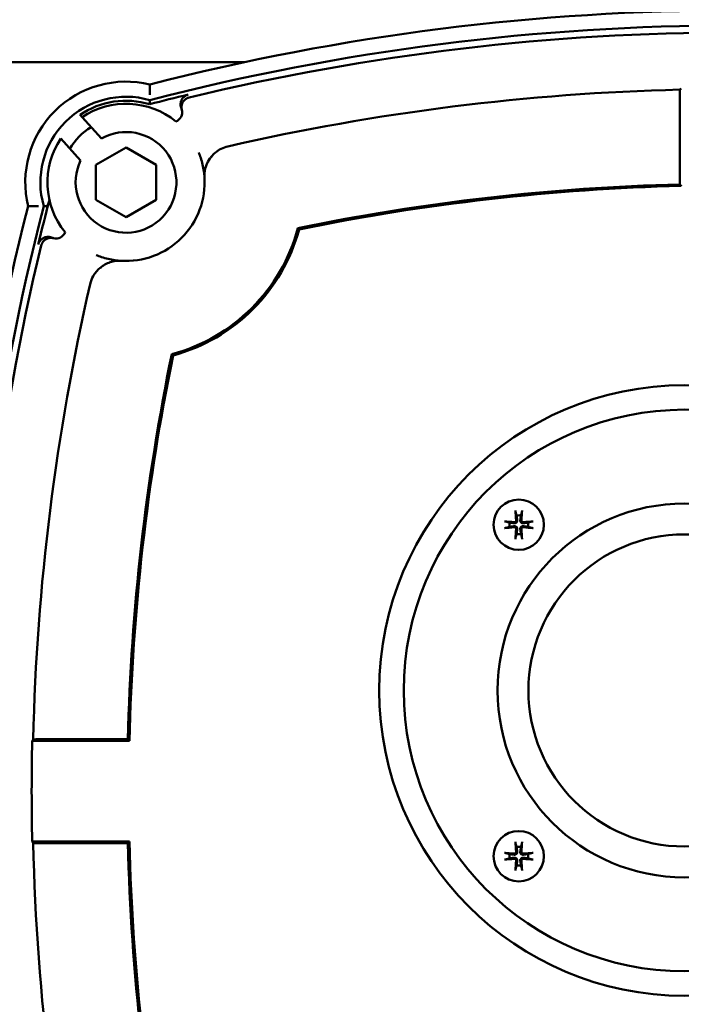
# Model space of a CAD drawing. Header units: millimetres. Extents: x 0 to 1680, y 0 to 1188.
# Tile 26 of 30: x 1209 to 1275, y 803 to 900. Entities that reach past the tile are written whole.
import ezdxf

# ---------------------------------------------------------------- set-up
doc = ezdxf.new("R2010")
doc.units = ezdxf.units.MM
doc.header["$LTSCALE"] = 4
doc.layers.add('Видимый контур (ГОСТ)', color=7, linetype='Continuous', lineweight=50)
doc.layers.add('Размер (ГОСТ)', color=7, linetype='Continuous', lineweight=25)
doc.styles.add('Обычный текст (ГОСТ)', font='GOST Common Italic.ttf')
doc.dimstyles.new('Обычный (ГОСТ)', dxfattribs={"dimscale": 4, "dimtxt": 3.5, "dimasz": 3.5, "dimexe": 1, "dimexo": 0, "dimgap": 0.5, "dimtad": 1, "dimtxsty": 'Обычный текст (ГОСТ)', "dimblk": 'Filled-1', "dimcen": 0.09, "dimdle": 15, "dimclrd": 256, "dimclre": 256, "dimclrt": 256, "dimazin": 2, "dimtfac": 0.714286, "dimtdec": 3, "dimtmove": 0, "dimatfit": 3, "dimfxl": 1, "dimtolj": 1, "dimlwd": 25, "dimlwe": 25, "dimarcsym": 0})

# ---------------------------------------------------------------- blocks, each defined once
blk = doc.blocks.new('Filled-1')
at = {"color": 0}
for p, q in [((0, 0), (-1, 0.1429)), ((-1, 0.1429), (-1, -0.1429)), ((-1, 0), (0, 0)), ((-1, -0.1429), (0, 0))]:
    blk.add_line(p, q, dxfattribs=at)
at = {"color": 0, "flags": 128}
blk.add_lwpolyline([(-1, -0.1429), (0, 0), (-1, 0.1429), (-1, -0.1429)], dxfattribs=at)
at = {"color": 0}
blk.add_solid([(-1, -0.1429), (0, 0), (-1, 0.1429), (-1, -0.1429)], dxfattribs=at)
blk = doc.blocks.new('*D13')
at = {"layer": 'Defpoints', "color": 0, "linetype": 'Continuous', "transparency": 16777216}
for p in [(1221.989, 1001.444), (1217.934, 731.444), (1447.122, 731.444)]:
    blk.add_point(p, dxfattribs=at)
at = {"layer": 'Размер (ГОСТ)', "linetype": 'Continuous', "lineweight": 25, "transparency": 16777216}
for p, q in [((1221.989, 1001.444), (1451.122, 1001.444)), ((1447.122, 987.444), (1447.122, 745.444)), ((1217.934, 731.444), (1451.122, 731.444))]:
    blk.add_line(p, q, dxfattribs=at)
at = {"layer": 'Размер (ГОСТ)', "linetype": 'Continuous', "lineweight": 25, "transparency": 16777216, "xscale": 14, "yscale": 14, "zscale": 14}
for p, rotation in [((1447.122, 1001.444), 90), ((1447.122, 731.444), 270)]:
    blk.add_blockref('Filled-1', p, dxfattribs=dict(at, rotation=rotation))
at = {"layer": 'Размер (ГОСТ)', "linetype": 'Continuous', "lineweight": 25, "transparency": 16777216, "insert": (1430.942, 851.574), "char_height": 14, "attachment_point": 1, "rotation": 90, "style": 'Обычный текст (ГОСТ)'}
blk.add_mtext('\\A1;270', dxfattribs=at)

msp = doc.modelspace()

# ---------------------------------------------------------------- linework, layer by layer
at = {"layer": 'Видимый контур (ГОСТ)'}
for p, q in [((1165.778, 896.044), (1231.618, 896.044)), ((1274.833, 892.664), (1274.833, 883.925)), ((1215.315, 890.821), (1215.292, 890.846)), ((1215.522, 890.592), (1215.315, 890.821)), ((1215.522, 890.592), (1217.431, 888.481)), ((1215.372, 886.285), (1213.4, 888.466)), ((1216.88, 885.853), (1219.88, 887.585)), ((1219.88, 887.585), (1222.88, 885.853)), ((1216.88, 882.389), (1216.88, 885.853)), ((1222.88, 885.853), (1222.88, 882.389)), ((1219.88, 880.657), (1216.88, 882.389)), ((1222.88, 882.389), (1219.88, 880.657)), ((1220.068, 828.849), (1211.329, 828.849)), ((1220.222, 828.692), (1210.569, 828.692)), ((1210.569, 818.692), (1220.222, 818.692)), ((1211.329, 818.535), (1220.068, 818.535))]:
    msp.add_line(p, q, dxfattribs=at)
for centre, radius in [((1275.309, 833.692), 30.299), ((1275.309, 833.692), 27.87), ((1258.858, 850.143), 2.5), ((1275.309, 833.692), 18.554), ((1275.309, 833.692), 15.489), ((1258.858, 817.242), 2.5)]:
    msp.add_circle(centre, radius, dxfattribs=at)
for centre, radius, start, end in [((1280.309, 668.38), 232.812, 75.55894, 104.44106), ((1280.309, 668.38), 231.313, 75.4619, 104.5381), ((1280.309, 668.38), 230.614, 76.41796, 103.58204), ((1219.88, 884.121), 10, 76.295, 193.705), ((1280.309, 668.38), 225.012, 91.39106, 102.92192), ((1219.88, 884.121), 8.5, 73.85219, 196.14781), ((1219.88, 884.121), 8.107, 73.09837, 124.26471), ((1280.309, 668.38), 230.92, 103.58862, 104.56518), ((1219.88, 884.121), 7.802, 50.69555, 123.955), ((1224.447, 891.085), 1, 291.99796, 14.08834), ((1219.88, 884.121), 6.5, 122.30526, 149.04235), ((1219.88, 884.121), 7.802, 146.15491, 219.30445), ((1219.88, 884.121), 5, 154.35456, 119.31692), ((1219.88, 884.121), 7.802, 266.05022, 3.94978), ((1280.309, 668.38), 215.614, 91.45517, 101.606), ((1280.309, 668.38), 215.457, 91.41441, 101.58021), ((1435.621, 823.692), 232.812, 165.55894, 194.44106), ((1435.621, 823.692), 231.313, 165.4619, 194.5381), ((1435.621, 823.692), 230.92, 165.28146, 166.41138), ((1219.88, 884.121), 17.644, 284.89473, 345.10527), ((1212.916, 879.554), 1, 255.91166, 338.00204), ((1219.88, 884.121), 17.802, 285.20837, 344.79163), ((1435.621, 823.692), 230.614, 166.41796, 193.58204), ((1435.621, 823.692), 225.012, 167.07808, 178.69001), ((1435.621, 823.692), 215.614, 168.394, 178.62943), ((1435.621, 823.692), 215.457, 168.41979, 178.67025), ((1258.858, 850.143), 0.935, 166.76803, 193.23197), ((1258.858, 850.143), 0.935, 76.76803, 103.23197), ((1258.858, 850.143), 0.935, 346.76803, 13.23197), ((1258.858, 850.143), 0.935, 256.76803, 283.23197), ((1435.621, 823.692), 225.108, 178.72727, 181.27273), ((1435.621, 823.692), 225.012, 181.30999, 192.92192), ((1435.621, 823.692), 215.614, 181.37057, 191.606), ((1435.621, 823.692), 215.457, 181.32975, 191.58021), ((1258.858, 817.242), 0.935, 76.76803, 103.23197), ((1258.858, 817.242), 0.935, 166.76803, 193.23197), ((1258.858, 817.242), 0.935, 346.76803, 13.23197), ((1258.858, 817.242), 0.935, 256.76803, 283.23197)]:
    msp.add_arc(centre, radius, start, end, dxfattribs=at)
for centre, major_axis, ratio, start_param, end_param in [((1554.329, 668.38), (-411.239, 0), 0.745659, 5.459143, 5.459621), ((-1919.576, 131.108), (3144.995, 760.212), 0.017458, 0.000143, 0.002848), ((1972.892, 4023.576), (-760.212, -3144.995), 0.017458, 6.280337, 6.283042), ((1259.019, 850.157), (0.398, -4.369), 0.087156, 4.375857, 4.608059), ((1258.697, 850.157), (0.398, 4.369), 0.087156, 4.816719, 5.048921), ((1258.843, 849.982), (-4.369, 0.398), 0.087156, 4.816719, 5.048921), ((1258.873, 849.982), (-4.369, -0.398), 0.087156, 4.375857, 4.608059), ((1258.843, 850.304), (4.369, 0.398), 0.087156, 4.375857, 4.608059), ((1259.019, 850.128), (-0.398, -4.369), 0.087156, 4.816719, 5.048921), ((1258.697, 850.128), (-0.398, 4.369), 0.087156, 4.375857, 4.608059), ((1258.873, 850.304), (4.369, -0.398), 0.087156, 4.816719, 5.048921), ((1435.621, 549.926), (0, 410.858), 0.745659, 0.824603, 0.825081), ((1435.621, 1097.458), (0, -410.858), 0.745659, 5.458105, 5.458582), ((1259.019, 817.256), (0.398, -4.369), 0.087156, 4.375857, 4.608059), ((1258.697, 817.256), (0.398, 4.369), 0.087156, 4.816719, 5.048921), ((1258.843, 817.08), (-4.369, 0.398), 0.087156, 4.816719, 5.048921), ((1258.843, 817.403), (4.369, 0.398), 0.087156, 4.375857, 4.608059), ((1258.873, 817.08), (-4.369, -0.398), 0.087156, 4.375857, 4.608059), ((1258.873, 817.403), (4.369, -0.398), 0.087156, 4.816719, 5.048921), ((1259.019, 817.227), (-0.398, -4.369), 0.087156, 4.816719, 5.048921), ((1258.697, 817.227), (-0.398, 4.369), 0.087156, 4.375857, 4.608059)]:
    msp.add_ellipse(centre, major_axis=major_axis, ratio=ratio, start_param=start_param, end_param=end_param, dxfattribs=at)
for points, knots in [([(1222.249, 892.804), (1222.249, 892.877), (1222.25, 892.951), (1222.25, 893.023), (1222.25, 893.094), (1222.251, 893.163), (1222.251, 893.229), (1222.251, 893.35), (1222.251, 893.461), (1222.25, 893.554), (1222.25, 893.644), (1222.25, 893.715), (1222.249, 893.764), (1222.249, 893.812), (1222.249, 893.836), (1222.249, 893.836)], [-0.3199097, -0.3199097, -0.3199097, -0.3199097, -0.2977492, -0.2977492, -0.2977492, -0.2761323, -0.2761323, -0.2761323, -0.2363176, -0.2363176, -0.2363176, -0.1977272, -0.1977272, -0.1977272, -0.1597195, -0.1597195, -0.1597195, -0.1597195]), ([(1274.833, 892.664), (1274.833, 892.787), (1274.835, 892.933), (1274.839, 893.142), (1274.842, 893.243), (1274.846, 893.325)], [0.44459987, 0.44459987, 0.44459987, 0.44459987, 0.48162499, 0.48162499, 0.51253599, 0.51253599, 0.51253599, 0.51253599]), ([(1225.368, 891.474), (1225.351, 891.515), (1225.337, 891.556), (1225.325, 891.598), (1225.314, 891.641), (1225.305, 891.685), (1225.299, 891.729), (1225.293, 891.77), (1225.29, 891.811), (1225.29, 891.853), (1225.289, 891.888), (1225.291, 891.923), (1225.294, 891.958), (1225.298, 892.002), (1225.306, 892.046), (1225.316, 892.089), (1225.326, 892.132), (1225.339, 892.175), (1225.354, 892.216), (1225.356, 892.222), (1225.359, 892.228), (1225.361, 892.234), (1225.378, 892.275), (1225.397, 892.316), (1225.418, 892.354), (1225.431, 892.377), (1225.445, 892.399), (1225.459, 892.42), (1225.484, 892.457), (1225.511, 892.492), (1225.541, 892.525), (1225.551, 892.537), (1225.561, 892.548), (1225.571, 892.558), (1225.602, 892.59), (1225.636, 892.62), (1225.67, 892.647), (1225.705, 892.675), (1225.742, 892.7), (1225.78, 892.723), (1225.785, 892.726), (1225.789, 892.728), (1225.793, 892.731), (1225.832, 892.753), (1225.872, 892.773), (1225.913, 892.79), (1225.954, 892.806), (1225.995, 892.82), (1226.038, 892.831), (1226.043, 892.833), (1226.049, 892.834), (1226.054, 892.835)], [0, 0, 0, 0, 0.013227, 0.013227, 0.013227, 0.0265971, 0.0265971, 0.0265971, 0.0391179, 0.0391179, 0.0391179, 0.0496635, 0.0496635, 0.0496635, 0.0630021, 0.0630021, 0.0630021, 0.0763176, 0.0763176, 0.0763176, 0.0782233, 0.0782233, 0.0782233, 0.0915966, 0.0915966, 0.0915966, 0.0993611, 0.0993611, 0.0993611, 0.1127734, 0.1127734, 0.1127734, 0.1173021, 0.1173021, 0.1173021, 0.1306407, 0.1306407, 0.1306407, 0.1440156, 0.1440156, 0.1440156, 0.145553, 0.145553, 0.145553, 0.1589521, 0.1589521, 0.1589521, 0.1720823, 0.1720823, 0.1720823, 0.1738043, 0.1738043, 0.1738043, 0.1738043]), ([(1225.417, 891.328), (1225.406, 891.371), (1225.398, 891.415), (1225.393, 891.458), (1225.388, 891.502), (1225.386, 891.547), (1225.387, 891.591), (1225.388, 891.632), (1225.391, 891.674), (1225.397, 891.715), (1225.4, 891.736), (1225.404, 891.756), (1225.408, 891.776), (1225.417, 891.819), (1225.429, 891.862), (1225.443, 891.903), (1225.458, 891.945), (1225.475, 891.986), (1225.495, 892.025), (1225.505, 892.044), (1225.515, 892.063), (1225.526, 892.081), (1225.547, 892.116), (1225.57, 892.15), (1225.595, 892.183), (1225.622, 892.218), (1225.651, 892.251), (1225.683, 892.282), (1225.715, 892.313), (1225.748, 892.342), (1225.784, 892.369), (1225.819, 892.396), (1225.856, 892.421), (1225.895, 892.443), (1225.916, 892.454), (1225.937, 892.465), (1225.959, 892.476), (1225.999, 892.495), (1226.04, 892.511), (1226.082, 892.525), (1226.105, 892.532), (1226.128, 892.539), (1226.152, 892.545)], [0, 0, 0, 0, 0.0132396, 0.0132396, 0.0132396, 0.0265969, 0.0265969, 0.0265969, 0.039117, 0.039117, 0.039117, 0.0452696, 0.0452696, 0.0452696, 0.0585896, 0.0585896, 0.0585896, 0.0718987, 0.0718987, 0.0718987, 0.0782218, 0.0782218, 0.0782218, 0.090561, 0.090561, 0.090561, 0.1039674, 0.1039674, 0.1039674, 0.1173003, 0.1173003, 0.1173003, 0.1306784, 0.1306784, 0.1306784, 0.1378586, 0.1378586, 0.1378586, 0.1511318, 0.1511318, 0.1511318, 0.1584169, 0.1584169, 0.1584169, 0.1584169]), ([(1228.36, 886.684), (1228.47, 886.816), (1228.595, 886.943), (1228.918, 887.216), (1229.116, 887.347), (1229.545, 887.564), (1229.761, 887.641), (1229.991, 887.693)], [0.098128, 0.098128, 0.098128, 0.098128, 0.1410481, 0.1410481, 0.1959257, 0.1959257, 0.2527582, 0.2527582, 0.2527582, 0.2527582]), ([(1227.09, 887.099), (1227.164, 886.921), (1227.231, 886.74), (1227.361, 886.344), (1227.422, 886.127), (1227.474, 885.909), (1227.527, 885.681), (1227.571, 885.451), (1227.63, 885.033), (1227.65, 884.847), (1227.663, 884.658)], [-10.511119, -10.511119, -10.511119, -10.511119, -8.239527, -8.239527, -5.567457, -5.567457, -5.567457, -2.783729, -2.783729, -0.565007, -0.565007, -0.565007, -0.565007]), ([(1227.702, 885.291), (1227.703, 885.294), (1227.704, 885.3), (1227.708, 885.321), (1227.712, 885.339), (1227.724, 885.399), (1227.735, 885.448), (1227.773, 885.597), (1227.813, 885.729), (1227.951, 886.07), (1228.061, 886.277), (1228.251, 886.548), (1228.305, 886.618), (1228.36, 886.684)], [0.0000001, 0.0000001, 0.0000001, 0.0000001, 0.0071533, 0.0071533, 0.0189409, 0.0189409, 0.0404596, 0.0404596, 0.0831571, 0.0831571, 0.1401271, 0.1401271, 0.1615687, 0.1615687, 0.1615687, 0.1615687]), ([(1228.36, 886.684), (1228.379, 886.673), (1228.397, 886.662), (1228.418, 886.65), (1228.42, 886.649), (1228.421, 886.648)], [0.172176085, 0.172176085, 0.172176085, 0.172176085, 0.177758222, 0.177758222, 0.178321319, 0.178321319, 0.178321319, 0.178321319]), ([(1227.663, 884.658), (1227.662, 884.674), (1227.661, 884.688), (1227.659, 884.72), (1227.658, 884.737), (1227.657, 884.779), (1227.656, 884.803), (1227.656, 884.873), (1227.657, 884.916), (1227.664, 885.09), (1227.682, 885.203), (1227.702, 885.291)], [0, 0, 0, 0, 0.0045579, 0.0045579, 0.0103664, 0.0103664, 0.0211027, 0.0211027, 0.0488212, 0.0488212, 0.1578093, 0.1578093, 0.1578093, 0.1578093]), ([(1211.197, 881.752), (1211.123, 881.751), (1211.05, 881.751), (1210.977, 881.751), (1210.907, 881.75), (1210.838, 881.75), (1210.772, 881.75), (1210.65, 881.75), (1210.54, 881.75), (1210.447, 881.75), (1210.357, 881.751), (1210.286, 881.751), (1210.237, 881.751), (1210.189, 881.752), (1210.164, 881.752), (1210.164, 881.752)], [-0.3199178, -0.3199178, -0.3199178, -0.3199178, -0.2977632, -0.2977632, -0.2977632, -0.2761457, -0.2761457, -0.2761457, -0.236328, -0.236328, -0.236328, -0.1977357, -0.1977357, -0.1977357, -0.1597275, -0.1597275, -0.1597275, -0.1597275]), ([(1212.275, 882.38), (1212.227, 882.208), (1212.188, 882.073), (1212.139, 881.908), (1212.121, 881.849), (1212.098, 881.782), (1212.091, 881.765), (1212.088, 881.763), (1212.088, 881.763), (1212.088, 881.763)], [0.7213062, 0.7213062, 0.7213062, 0.7213062, 0.76212863, 0.76212863, 0.78978274, 0.78978274, 0.80978742, 0.80978742, 0.81078712, 0.81078712, 0.81078712, 0.81078712]), ([(1211.165, 877.946), (1211.176, 877.989), (1211.189, 878.031), (1211.205, 878.071), (1211.221, 878.113), (1211.24, 878.153), (1211.261, 878.192), (1211.281, 878.228), (1211.304, 878.263), (1211.328, 878.297), (1211.354, 878.333), (1211.383, 878.368), (1211.414, 878.4), (1211.444, 878.432), (1211.476, 878.462), (1211.51, 878.49), (1211.533, 878.508), (1211.557, 878.525), (1211.581, 878.542), (1211.591, 878.548), (1211.601, 878.555), (1211.611, 878.561), (1211.648, 878.584), (1211.687, 878.605), (1211.727, 878.623), (1211.767, 878.641), (1211.809, 878.656), (1211.851, 878.669), (1211.891, 878.681), (1211.932, 878.69), (1211.973, 878.697), (1211.996, 878.701), (1212.019, 878.704), (1212.043, 878.706), (1212.087, 878.711), (1212.131, 878.712), (1212.176, 878.71), (1212.202, 878.709), (1212.228, 878.707), (1212.254, 878.704), (1212.299, 878.699), (1212.342, 878.691), (1212.385, 878.68), (1212.428, 878.669), (1212.47, 878.656), (1212.511, 878.639), (1212.516, 878.637), (1212.521, 878.635), (1212.527, 878.632)], [0, 0, 0, 0, 0.0131232, 0.0131232, 0.0131232, 0.0265561, 0.0265561, 0.0265561, 0.0390419, 0.0390419, 0.0390419, 0.0524591, 0.0524591, 0.0524591, 0.065738, 0.065738, 0.065738, 0.0745366, 0.0745366, 0.0745366, 0.0780855, 0.0780855, 0.0780855, 0.0913044, 0.0913044, 0.0913044, 0.1046633, 0.1046633, 0.1046633, 0.1171486, 0.1171486, 0.1171486, 0.1241958, 0.1241958, 0.1241958, 0.1375473, 0.1375473, 0.1375473, 0.1454765, 0.1454765, 0.1454765, 0.1588304, 0.1588304, 0.1588304, 0.1720568, 0.1720568, 0.1720568, 0.1738002, 0.1738002, 0.1738002, 0.1738002]), ([(1211.456, 877.849), (1211.466, 877.892), (1211.48, 877.933), (1211.496, 877.974), (1211.512, 878.015), (1211.531, 878.056), (1211.552, 878.095), (1211.572, 878.131), (1211.594, 878.166), (1211.619, 878.2), (1211.645, 878.236), (1211.673, 878.27), (1211.704, 878.303), (1211.734, 878.335), (1211.767, 878.365), (1211.801, 878.392), (1211.807, 878.397), (1211.812, 878.402), (1211.818, 878.406), (1211.845, 878.427), (1211.873, 878.446), (1211.901, 878.464), (1211.939, 878.487), (1211.978, 878.508), (1212.018, 878.526), (1212.059, 878.544), (1212.1, 878.559), (1212.143, 878.572), (1212.17, 878.58), (1212.197, 878.587), (1212.225, 878.593), (1212.238, 878.596), (1212.251, 878.598), (1212.264, 878.6), (1212.307, 878.607), (1212.352, 878.612), (1212.396, 878.613), (1212.42, 878.614), (1212.444, 878.614), (1212.469, 878.613), (1212.513, 878.611), (1212.557, 878.607), (1212.601, 878.599), (1212.625, 878.595), (1212.649, 878.59), (1212.672, 878.584)], [0, 0, 0, 0, 0.0131508, 0.0131508, 0.0131508, 0.0265704, 0.0265704, 0.0265704, 0.039041, 0.039041, 0.039041, 0.0524386, 0.0524386, 0.0524386, 0.0657509, 0.0657509, 0.0657509, 0.0679492, 0.0679492, 0.0679492, 0.078091, 0.078091, 0.078091, 0.0913637, 0.0913637, 0.0913637, 0.1047023, 0.1047023, 0.1047023, 0.1132354, 0.1132354, 0.1132354, 0.1171636, 0.1171636, 0.1171636, 0.1304983, 0.1304983, 0.1304983, 0.1377897, 0.1377897, 0.1377897, 0.1510989, 0.1510989, 0.1510989, 0.158413, 0.158413, 0.158413, 0.158413]), ([(1219.342, 876.338), (1219.154, 876.351), (1218.967, 876.371), (1218.55, 876.43), (1218.32, 876.473), (1218.092, 876.527), (1217.873, 876.579), (1217.657, 876.639), (1217.261, 876.77), (1217.08, 876.837), (1216.901, 876.91)], [-10.346589, -10.346589, -10.346589, -10.346589, -8.127868, -8.127868, -5.344139, -5.344139, -5.344139, -2.67207, -2.67207, -0.400477, -0.400477, -0.400477, -0.400477]), ([(1216.307, 874.01), (1216.384, 874.346), (1216.509, 874.614), (1216.791, 875.111), (1217.018, 875.384), (1217.293, 875.621), (1217.305, 875.631), (1217.317, 875.641)], [0, 0, 0, 0, 0.1033348, 0.1033348, 0.269847, 0.269847, 0.277283, 0.277283, 0.277283, 0.277283]), ([(1217.317, 875.641), (1217.426, 875.732), (1217.54, 875.814), (1217.826, 875.994), (1218.002, 876.081), (1218.26, 876.181), (1218.353, 876.212), (1218.486, 876.249), (1218.533, 876.261), (1218.599, 876.276), (1218.623, 876.281), (1218.656, 876.288), (1218.668, 876.29), (1218.693, 876.295), (1218.705, 876.298), (1218.71, 876.299)], [0.165149, 0.165149, 0.165149, 0.165149, 0.2075632, 0.2075632, 0.2701093, 0.2701093, 0.3052809, 0.3052809, 0.3252256, 0.3252256, 0.3369665, 0.3369665, 0.3441747, 0.3441747, 0.3556374, 0.3556374, 0.3556374, 0.3556374]), ([(1217.353, 875.579), (1217.352, 875.581), (1217.35, 875.583), (1217.339, 875.603), (1217.328, 875.622), (1217.317, 875.641)], [-0.00065039, -0.00065039, -0.00065039, -0.00065039, 0, 0, 0.006447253, 0.006447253, 0.006447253, 0.006447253]), ([(1218.71, 876.299), (1218.783, 876.315), (1218.883, 876.333), (1219.055, 876.343), (1219.11, 876.345), (1219.196, 876.344), (1219.224, 876.344), (1219.269, 876.342), (1219.284, 876.342), (1219.313, 876.34), (1219.327, 876.339), (1219.342, 876.338)], [0.0004651, 0.0004651, 0.0004651, 0.0004651, 0.1573057, 0.1573057, 0.215166, 0.215166, 0.2377506, 0.2377506, 0.2470092, 0.2470092, 0.255346, 0.255346, 0.255346, 0.255346]), ([(1258.55, 851.396), (1258.548, 851.402), (1258.546, 851.412), (1258.542, 851.433), (1258.54, 851.451), (1258.536, 851.482), (1258.534, 851.503), (1258.531, 851.535), (1258.529, 851.553), (1258.528, 851.567)], [0.0478659, 0.0478659, 0.0478659, 0.0478659, 0.05208337, 0.05208337, 0.05727876, 0.05727876, 0.06252381, 0.06252381, 0.06703089, 0.06703089, 0.06703089, 0.06703089]), ([(1259.188, 851.567), (1259.187, 851.553), (1259.185, 851.535), (1259.182, 851.503), (1259.18, 851.482), (1259.176, 851.451), (1259.174, 851.433), (1259.17, 851.412), (1259.168, 851.402), (1259.166, 851.396)], [0.01643552, 0.01643552, 0.01643552, 0.01643552, 0.02094259, 0.02094259, 0.02618765, 0.02618765, 0.03138303, 0.03138303, 0.0356005, 0.0356005, 0.0356005, 0.0356005]), ([(1257.433, 850.472), (1257.448, 850.471), (1257.465, 850.47), (1257.498, 850.467), (1257.518, 850.465), (1257.55, 850.461), (1257.567, 850.458), (1257.589, 850.454), (1257.598, 850.452), (1257.605, 850.451)], [0.01643552, 0.01643552, 0.01643552, 0.01643552, 0.02094259, 0.02094259, 0.02618765, 0.02618765, 0.03138303, 0.03138303, 0.0356005, 0.0356005, 0.0356005, 0.0356005]), ([(1258.708, 850.588), (1258.713, 850.554), (1258.71, 850.517), (1258.697, 850.464), (1258.689, 850.443), (1258.665, 850.401), (1258.651, 850.382), (1258.619, 850.35), (1258.599, 850.335), (1258.558, 850.312), (1258.536, 850.304), (1258.484, 850.29), (1258.447, 850.288), (1258.413, 850.293)], [0.1157055, 0.1157055, 0.1157055, 0.1157055, 0.1265746, 0.1265746, 0.13336881, 0.13336881, 0.14016301, 0.14016301, 0.14695722, 0.14695722, 0.15375143, 0.15375143, 0.16462053, 0.16462053, 0.16462053, 0.16462053]), ([(1258.599, 850.578), (1258.601, 850.558), (1258.598, 850.536), (1258.585, 850.495), (1258.575, 850.475), (1258.549, 850.444), (1258.532, 850.43), (1258.493, 850.41), (1258.472, 850.404), (1258.443, 850.401), (1258.433, 850.401), (1258.423, 850.402)], [0, 0, 0, 0, 0.00610592, 0.00610592, 0.01221184, 0.01221184, 0.01830671, 0.01830671, 0.02440159, 0.02440159, 0.02728319, 0.02728319, 0.02728319, 0.02728319]), ([(1259.303, 850.293), (1259.269, 850.288), (1259.232, 850.29), (1259.18, 850.304), (1259.158, 850.312), (1259.117, 850.335), (1259.097, 850.35), (1259.065, 850.382), (1259.051, 850.401), (1259.027, 850.443), (1259.019, 850.464), (1259.005, 850.517), (1259.003, 850.554), (1259.008, 850.588)], [0.1157055, 0.1157055, 0.1157055, 0.1157055, 0.1265746, 0.1265746, 0.13336881, 0.13336881, 0.14016301, 0.14016301, 0.14695722, 0.14695722, 0.15375143, 0.15375143, 0.16462053, 0.16462053, 0.16462053, 0.16462053]), ([(1259.293, 850.402), (1259.273, 850.4), (1259.251, 850.402), (1259.21, 850.415), (1259.191, 850.426), (1259.159, 850.452), (1259.145, 850.469), (1259.125, 850.507), (1259.119, 850.528), (1259.116, 850.558), (1259.116, 850.568), (1259.117, 850.578)], [0, 0, 0, 0, 0.00610592, 0.00610592, 0.01221184, 0.01221184, 0.01830671, 0.01830671, 0.02440159, 0.02440159, 0.02728319, 0.02728319, 0.02728319, 0.02728319]), ([(1260.111, 850.451), (1260.118, 850.452), (1260.127, 850.454), (1260.149, 850.458), (1260.166, 850.461), (1260.198, 850.465), (1260.218, 850.467), (1260.251, 850.47), (1260.268, 850.471), (1260.283, 850.472)], [0.0478659, 0.0478659, 0.0478659, 0.0478659, 0.05208337, 0.05208337, 0.05727876, 0.05727876, 0.06252381, 0.06252381, 0.06703089, 0.06703089, 0.06703089, 0.06703089]), ([(1257.605, 849.835), (1257.598, 849.833), (1257.589, 849.831), (1257.567, 849.827), (1257.55, 849.825), (1257.518, 849.821), (1257.498, 849.818), (1257.465, 849.815), (1257.448, 849.814), (1257.433, 849.813)], [0.0478659, 0.0478659, 0.0478659, 0.0478659, 0.05208337, 0.05208337, 0.05727876, 0.05727876, 0.06252381, 0.06252381, 0.06703089, 0.06703089, 0.06703089, 0.06703089]), ([(1258.413, 849.993), (1258.447, 849.997), (1258.484, 849.995), (1258.536, 849.982), (1258.558, 849.973), (1258.599, 849.95), (1258.619, 849.935), (1258.651, 849.903), (1258.665, 849.884), (1258.689, 849.843), (1258.697, 849.821), (1258.71, 849.768), (1258.713, 849.732), (1258.708, 849.698)], [0.1157055, 0.1157055, 0.1157055, 0.1157055, 0.1265746, 0.1265746, 0.13336881, 0.13336881, 0.14016301, 0.14016301, 0.14695722, 0.14695722, 0.15375143, 0.15375143, 0.16462053, 0.16462053, 0.16462053, 0.16462053]), ([(1258.423, 849.884), (1258.443, 849.885), (1258.465, 849.883), (1258.506, 849.87), (1258.525, 849.859), (1258.557, 849.833), (1258.571, 849.816), (1258.591, 849.778), (1258.597, 849.757), (1258.6, 849.727), (1258.6, 849.718), (1258.599, 849.708)], [0, 0, 0, 0, 0.00610858, 0.00610858, 0.01221716, 0.01221716, 0.01830937, 0.01830937, 0.02440159, 0.02440159, 0.02728313, 0.02728313, 0.02728313, 0.02728313]), ([(1259.008, 849.698), (1259.003, 849.732), (1259.005, 849.768), (1259.019, 849.821), (1259.027, 849.843), (1259.051, 849.884), (1259.065, 849.903), (1259.097, 849.935), (1259.117, 849.95), (1259.158, 849.973), (1259.18, 849.982), (1259.232, 849.995), (1259.269, 849.997), (1259.303, 849.993)], [0.1157055, 0.1157055, 0.1157055, 0.1157055, 0.1265746, 0.1265746, 0.13336881, 0.13336881, 0.14016301, 0.14016301, 0.14695722, 0.14695722, 0.15375143, 0.15375143, 0.16462053, 0.16462053, 0.16462053, 0.16462053]), ([(1259.117, 849.708), (1259.115, 849.728), (1259.117, 849.75), (1259.131, 849.791), (1259.141, 849.81), (1259.167, 849.841), (1259.184, 849.855), (1259.222, 849.875), (1259.244, 849.882), (1259.273, 849.885), (1259.283, 849.885), (1259.293, 849.884)], [0, 0, 0, 0, 0.00610592, 0.00610592, 0.01221184, 0.01221184, 0.01830671, 0.01830671, 0.02440159, 0.02440159, 0.02728319, 0.02728319, 0.02728319, 0.02728319]), ([(1260.283, 849.813), (1260.268, 849.814), (1260.251, 849.815), (1260.218, 849.818), (1260.198, 849.821), (1260.166, 849.825), (1260.149, 849.827), (1260.127, 849.831), (1260.118, 849.833), (1260.111, 849.835)], [0.01643552, 0.01643552, 0.01643552, 0.01643552, 0.02094259, 0.02094259, 0.02618765, 0.02618765, 0.03138303, 0.03138303, 0.0356005, 0.0356005, 0.0356005, 0.0356005]), ([(1258.528, 848.718), (1258.529, 848.733), (1258.531, 848.75), (1258.534, 848.783), (1258.536, 848.803), (1258.54, 848.835), (1258.542, 848.852), (1258.546, 848.874), (1258.548, 848.883), (1258.55, 848.89)], [0.01643552, 0.01643552, 0.01643552, 0.01643552, 0.02094259, 0.02094259, 0.02618765, 0.02618765, 0.03138303, 0.03138303, 0.0356005, 0.0356005, 0.0356005, 0.0356005]), ([(1259.166, 848.89), (1259.168, 848.883), (1259.17, 848.874), (1259.174, 848.852), (1259.176, 848.835), (1259.18, 848.803), (1259.182, 848.783), (1259.185, 848.75), (1259.187, 848.733), (1259.188, 848.718)], [0.0478659, 0.0478659, 0.0478659, 0.0478659, 0.05208337, 0.05208337, 0.05727876, 0.05727876, 0.06252381, 0.06252381, 0.06703089, 0.06703089, 0.06703089, 0.06703089]), ([(1210.668, 828.836), (1210.75, 828.84), (1210.851, 828.843), (1211.061, 828.848), (1211.206, 828.849), (1211.329, 828.849)], [0.0803398, 0.0803398, 0.0803398, 0.0803398, 0.11124921, 0.11124921, 0.14827254, 0.14827254, 0.14827254, 0.14827254]), ([(1211.329, 818.535), (1211.206, 818.535), (1211.061, 818.536), (1210.851, 818.541), (1210.75, 818.544), (1210.668, 818.548)], [0.44459589, 0.44459589, 0.44459589, 0.44459589, 0.48161921, 0.48161921, 0.51252862, 0.51252862, 0.51252862, 0.51252862]), ([(1258.55, 818.495), (1258.548, 818.501), (1258.546, 818.51), (1258.542, 818.532), (1258.54, 818.549), (1258.536, 818.581), (1258.534, 818.602), (1258.531, 818.634), (1258.529, 818.651), (1258.528, 818.666)], [0.0478659, 0.0478659, 0.0478659, 0.0478659, 0.05208337, 0.05208337, 0.05727876, 0.05727876, 0.06252381, 0.06252381, 0.06703089, 0.06703089, 0.06703089, 0.06703089]), ([(1259.188, 818.666), (1259.187, 818.651), (1259.185, 818.634), (1259.182, 818.602), (1259.18, 818.581), (1259.176, 818.549), (1259.174, 818.532), (1259.17, 818.51), (1259.168, 818.501), (1259.166, 818.495)], [0.01643552, 0.01643552, 0.01643552, 0.01643552, 0.02094259, 0.02094259, 0.02618765, 0.02618765, 0.03138303, 0.03138303, 0.0356005, 0.0356005, 0.0356005, 0.0356005]), ([(1257.433, 817.571), (1257.448, 817.57), (1257.465, 817.569), (1257.498, 817.566), (1257.518, 817.564), (1257.55, 817.56), (1257.567, 817.557), (1257.589, 817.553), (1257.598, 817.551), (1257.605, 817.549)], [0.01643552, 0.01643552, 0.01643552, 0.01643552, 0.02094259, 0.02094259, 0.02618765, 0.02618765, 0.03138303, 0.03138303, 0.0356005, 0.0356005, 0.0356005, 0.0356005]), ([(1258.708, 817.687), (1258.713, 817.652), (1258.71, 817.616), (1258.697, 817.563), (1258.689, 817.541), (1258.665, 817.5), (1258.651, 817.481), (1258.619, 817.449), (1258.599, 817.434), (1258.558, 817.411), (1258.536, 817.403), (1258.484, 817.389), (1258.447, 817.387), (1258.413, 817.391)], [0.1157055, 0.1157055, 0.1157055, 0.1157055, 0.1265746, 0.1265746, 0.13336881, 0.13336881, 0.14016301, 0.14016301, 0.14695722, 0.14695722, 0.15375143, 0.15375143, 0.16462053, 0.16462053, 0.16462053, 0.16462053]), ([(1258.413, 817.092), (1258.447, 817.096), (1258.484, 817.094), (1258.536, 817.08), (1258.558, 817.072), (1258.599, 817.049), (1258.619, 817.034), (1258.651, 817.002), (1258.665, 816.983), (1258.689, 816.942), (1258.697, 816.92), (1258.71, 816.867), (1258.713, 816.831), (1258.708, 816.796)], [0.1157055, 0.1157055, 0.1157055, 0.1157055, 0.1265746, 0.1265746, 0.13336881, 0.13336881, 0.14016301, 0.14016301, 0.14695722, 0.14695722, 0.15375143, 0.15375143, 0.16462053, 0.16462053, 0.16462053, 0.16462053]), ([(1258.599, 817.677), (1258.601, 817.657), (1258.598, 817.635), (1258.585, 817.593), (1258.575, 817.574), (1258.549, 817.543), (1258.532, 817.529), (1258.493, 817.509), (1258.472, 817.503), (1258.443, 817.5), (1258.433, 817.5), (1258.423, 817.5)], [0, 0, 0, 0, 0.00610592, 0.00610592, 0.01221184, 0.01221184, 0.01830671, 0.01830671, 0.02440159, 0.02440159, 0.02728319, 0.02728319, 0.02728319, 0.02728319]), ([(1258.423, 816.983), (1258.443, 816.984), (1258.465, 816.982), (1258.506, 816.969), (1258.525, 816.958), (1258.557, 816.932), (1258.571, 816.915), (1258.591, 816.877), (1258.597, 816.856), (1258.6, 816.826), (1258.6, 816.816), (1258.599, 816.806)], [0, 0, 0, 0, 0.00610858, 0.00610858, 0.01221716, 0.01221716, 0.01830937, 0.01830937, 0.02440159, 0.02440159, 0.02728313, 0.02728313, 0.02728313, 0.02728313]), ([(1259.303, 817.391), (1259.269, 817.387), (1259.232, 817.389), (1259.18, 817.403), (1259.158, 817.411), (1259.117, 817.434), (1259.097, 817.449), (1259.065, 817.481), (1259.051, 817.5), (1259.027, 817.541), (1259.019, 817.563), (1259.005, 817.616), (1259.003, 817.652), (1259.008, 817.687)], [0.1157055, 0.1157055, 0.1157055, 0.1157055, 0.1265746, 0.1265746, 0.13336881, 0.13336881, 0.14016301, 0.14016301, 0.14695722, 0.14695722, 0.15375143, 0.15375143, 0.16462053, 0.16462053, 0.16462053, 0.16462053]), ([(1259.008, 816.796), (1259.003, 816.831), (1259.005, 816.867), (1259.019, 816.92), (1259.027, 816.942), (1259.051, 816.983), (1259.065, 817.002), (1259.097, 817.034), (1259.117, 817.049), (1259.158, 817.072), (1259.18, 817.08), (1259.232, 817.094), (1259.269, 817.096), (1259.303, 817.092)], [0.1157055, 0.1157055, 0.1157055, 0.1157055, 0.1265746, 0.1265746, 0.13336881, 0.13336881, 0.14016301, 0.14016301, 0.14695722, 0.14695722, 0.15375143, 0.15375143, 0.16462053, 0.16462053, 0.16462053, 0.16462053]), ([(1259.117, 816.806), (1259.115, 816.827), (1259.117, 816.848), (1259.131, 816.89), (1259.141, 816.909), (1259.167, 816.94), (1259.184, 816.954), (1259.222, 816.974), (1259.244, 816.98), (1259.273, 816.983), (1259.283, 816.983), (1259.293, 816.983)], [0, 0, 0, 0, 0.00610592, 0.00610592, 0.01221184, 0.01221184, 0.01830671, 0.01830671, 0.02440159, 0.02440159, 0.02728319, 0.02728319, 0.02728319, 0.02728319]), ([(1259.293, 817.5), (1259.273, 817.499), (1259.251, 817.501), (1259.21, 817.514), (1259.191, 817.525), (1259.159, 817.551), (1259.145, 817.568), (1259.125, 817.606), (1259.119, 817.627), (1259.116, 817.657), (1259.116, 817.667), (1259.117, 817.677)], [0, 0, 0, 0, 0.00610592, 0.00610592, 0.01221184, 0.01221184, 0.01830671, 0.01830671, 0.02440159, 0.02440159, 0.02728319, 0.02728319, 0.02728319, 0.02728319]), ([(1260.111, 817.549), (1260.118, 817.551), (1260.127, 817.553), (1260.149, 817.557), (1260.166, 817.56), (1260.198, 817.564), (1260.218, 817.566), (1260.251, 817.569), (1260.268, 817.57), (1260.283, 817.571)], [0.0478659, 0.0478659, 0.0478659, 0.0478659, 0.05208337, 0.05208337, 0.05727876, 0.05727876, 0.06252381, 0.06252381, 0.06703089, 0.06703089, 0.06703089, 0.06703089]), ([(1257.605, 816.934), (1257.598, 816.932), (1257.589, 816.93), (1257.567, 816.926), (1257.55, 816.923), (1257.518, 816.919), (1257.498, 816.917), (1257.465, 816.914), (1257.448, 816.913), (1257.433, 816.912)], [0.0478659, 0.0478659, 0.0478659, 0.0478659, 0.05208337, 0.05208337, 0.05727876, 0.05727876, 0.06252381, 0.06252381, 0.06703089, 0.06703089, 0.06703089, 0.06703089]), ([(1260.283, 816.912), (1260.268, 816.913), (1260.251, 816.914), (1260.218, 816.917), (1260.198, 816.919), (1260.166, 816.923), (1260.149, 816.926), (1260.127, 816.93), (1260.118, 816.932), (1260.111, 816.934)], [0.01643552, 0.01643552, 0.01643552, 0.01643552, 0.02094259, 0.02094259, 0.02618765, 0.02618765, 0.03138303, 0.03138303, 0.0356005, 0.0356005, 0.0356005, 0.0356005]), ([(1258.528, 815.817), (1258.529, 815.832), (1258.531, 815.849), (1258.534, 815.881), (1258.536, 815.902), (1258.54, 815.934), (1258.542, 815.951), (1258.546, 815.973), (1258.548, 815.982), (1258.55, 815.988)], [0.01643552, 0.01643552, 0.01643552, 0.01643552, 0.02094259, 0.02094259, 0.02618765, 0.02618765, 0.03138303, 0.03138303, 0.0356005, 0.0356005, 0.0356005, 0.0356005]), ([(1259.166, 815.988), (1259.168, 815.982), (1259.17, 815.973), (1259.174, 815.951), (1259.176, 815.934), (1259.18, 815.902), (1259.182, 815.881), (1259.185, 815.849), (1259.187, 815.832), (1259.188, 815.817)], [0.0478659, 0.0478659, 0.0478659, 0.0478659, 0.05208337, 0.05208337, 0.05727876, 0.05727876, 0.06252381, 0.06252381, 0.06703089, 0.06703089, 0.06703089, 0.06703089])]:
    msp.add_open_spline(points, degree=3, knots=knots, dxfattribs=at)
for points, degree in [([(1222.244, 892.286), (1222.242, 892.152), (1222.239, 892.015), (1222.237, 891.878)], 3), ([(1211.715, 881.757), (1211.838, 881.759), (1211.963, 881.761), (1212.088, 881.763)], 3), ([(1237.058, 879.451), (1237.016, 879.496), (1236.973, 879.541), (1236.931, 879.586)], 3), ([(1224.55, 866.943), (1224.505, 866.985), (1224.46, 867.027), (1224.415, 867.07)], 3), ([(1220.222, 818.692), (1220.145, 818.614), (1220.068, 818.535)], 2)]:
    msp.add_open_spline(points, degree=degree, dxfattribs=at)
for points, weights in [([(1274.99, 883.771), (1274.912, 883.848), (1274.833, 883.925)], [0.999999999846, 0.999999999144, 0.999999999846]), ([(1258.55, 851.396), (1258.604, 851.197), (1258.644, 851.053)], [1.00329461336, 1.01453007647, 1]), ([(1259.072, 851.053), (1259.111, 851.197), (1259.166, 851.396)], [1, 1.01453008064, 1.00329461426]), ([(1257.948, 850.357), (1257.804, 850.396), (1257.605, 850.451)], [1, 1.01453007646, 1.00329461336]), ([(1258.413, 850.293), (1258.258, 850.314), (1257.948, 850.357)], [1.84165152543, 1.44094764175, 1]), ([(1258.644, 851.053), (1258.687, 850.743), (1258.708, 850.588)], [1, 1.44094764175, 1.84165152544]), ([(1259.008, 850.588), (1259.029, 850.743), (1259.072, 851.053)], [1.84165152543, 1.44094764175, 1]), ([(1259.768, 850.357), (1259.458, 850.314), (1259.303, 850.293)], [1, 1.44094764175, 1.84165152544]), ([(1260.111, 850.451), (1259.912, 850.396), (1259.768, 850.357)], [1.00329461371, 1.01453007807, 1]), ([(1257.605, 849.835), (1257.804, 849.889), (1257.948, 849.929)], [1.00329461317, 1.01453007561, 1]), ([(1257.948, 849.929), (1258.258, 849.972), (1258.413, 849.993)], [1, 1.44094764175, 1.84165152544]), ([(1258.644, 849.233), (1258.604, 849.088), (1258.55, 848.89)], [1, 1.01453007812, 1.00329461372]), ([(1258.708, 849.698), (1258.687, 849.543), (1258.644, 849.233)], [1.84165152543, 1.44094764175, 1]), ([(1259.072, 849.233), (1259.029, 849.543), (1259.008, 849.698)], [1, 1.44094764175, 1.84165152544]), ([(1259.166, 848.89), (1259.111, 849.088), (1259.072, 849.233)], [1.00329461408, 1.01453007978, 1]), ([(1259.303, 849.993), (1259.458, 849.972), (1259.768, 849.929)], [1.84165152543, 1.44094764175, 1]), ([(1259.768, 849.929), (1259.912, 849.889), (1260.111, 849.835)], [1, 1.014530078, 1.00329461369]), ([(1220.222, 828.692), (1220.145, 828.771), (1220.068, 828.849)], [0.999999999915, 0.999999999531, 0.999999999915]), ([(1258.55, 818.495), (1258.604, 818.296), (1258.644, 818.152)], [1.00329461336, 1.01453007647, 1]), ([(1258.644, 818.152), (1258.687, 817.842), (1258.708, 817.687)], [1, 1.44094764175, 1.84165152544]), ([(1259.008, 817.687), (1259.029, 817.842), (1259.072, 818.152)], [1.84165152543, 1.44094764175, 1]), ([(1259.072, 818.152), (1259.111, 818.296), (1259.166, 818.495)], [1, 1.01453008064, 1.00329461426]), ([(1257.948, 817.456), (1257.804, 817.495), (1257.605, 817.549)], [1, 1.01453007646, 1.00329461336]), ([(1257.605, 816.934), (1257.804, 816.988), (1257.948, 817.027)], [1.00329461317, 1.01453007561, 1]), ([(1258.413, 817.391), (1258.258, 817.413), (1257.948, 817.456)], [1.84165152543, 1.44094764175, 1]), ([(1257.948, 817.027), (1258.258, 817.07), (1258.413, 817.092)], [1, 1.44094764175, 1.84165152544]), ([(1259.768, 817.456), (1259.458, 817.413), (1259.303, 817.391)], [1, 1.44094764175, 1.84165152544]), ([(1259.303, 817.092), (1259.458, 817.07), (1259.768, 817.027)], [1.84165152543, 1.44094764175, 1]), ([(1260.111, 817.549), (1259.912, 817.495), (1259.768, 817.456)], [1.00329461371, 1.01453007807, 1]), ([(1259.768, 817.027), (1259.912, 816.988), (1260.111, 816.934)], [1, 1.014530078, 1.00329461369]), ([(1258.644, 816.331), (1258.604, 816.187), (1258.55, 815.988)], [1, 1.01453007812, 1.00329461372]), ([(1258.708, 816.796), (1258.687, 816.641), (1258.644, 816.331)], [1.84165152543, 1.44094764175, 1]), ([(1259.072, 816.331), (1259.029, 816.641), (1259.008, 816.796)], [1, 1.44094764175, 1.84165152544]), ([(1259.166, 815.988), (1259.111, 816.187), (1259.072, 816.331)], [1.00329461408, 1.01453007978, 1])]:
    msp.add_rational_spline(points, weights, degree=2, dxfattribs=at)

# ---------------------------------------------------------------- dimensions: what is measured, and where the dimension line sits
at = {"layer": 'Размер (ГОСТ)', "linetype": 'Continuous', "lineweight": 25}
dim = msp.add_linear_dim(base=(1447.122, 731.444), p1=(1221.989, 1001.444), p2=(1217.934, 731.444), angle=270, dimstyle='Обычный (ГОСТ)', override={"dimgap": 0.5, "dimdec": 2, "dimtol": 0, "dimlim": 0, "dimtp": 0, "dimtm": 0, "dimtdec": 3, "dimtofl": 0, "dimatfit": 1}, dxfattribs=at)
dim.commit()
dim.dimension.update_dxf_attribs({"geometry": '*D13', "text_midpoint": (1447.122, 866.444), "dimtype": 160})

doc.saveas('drawing.dxf')
